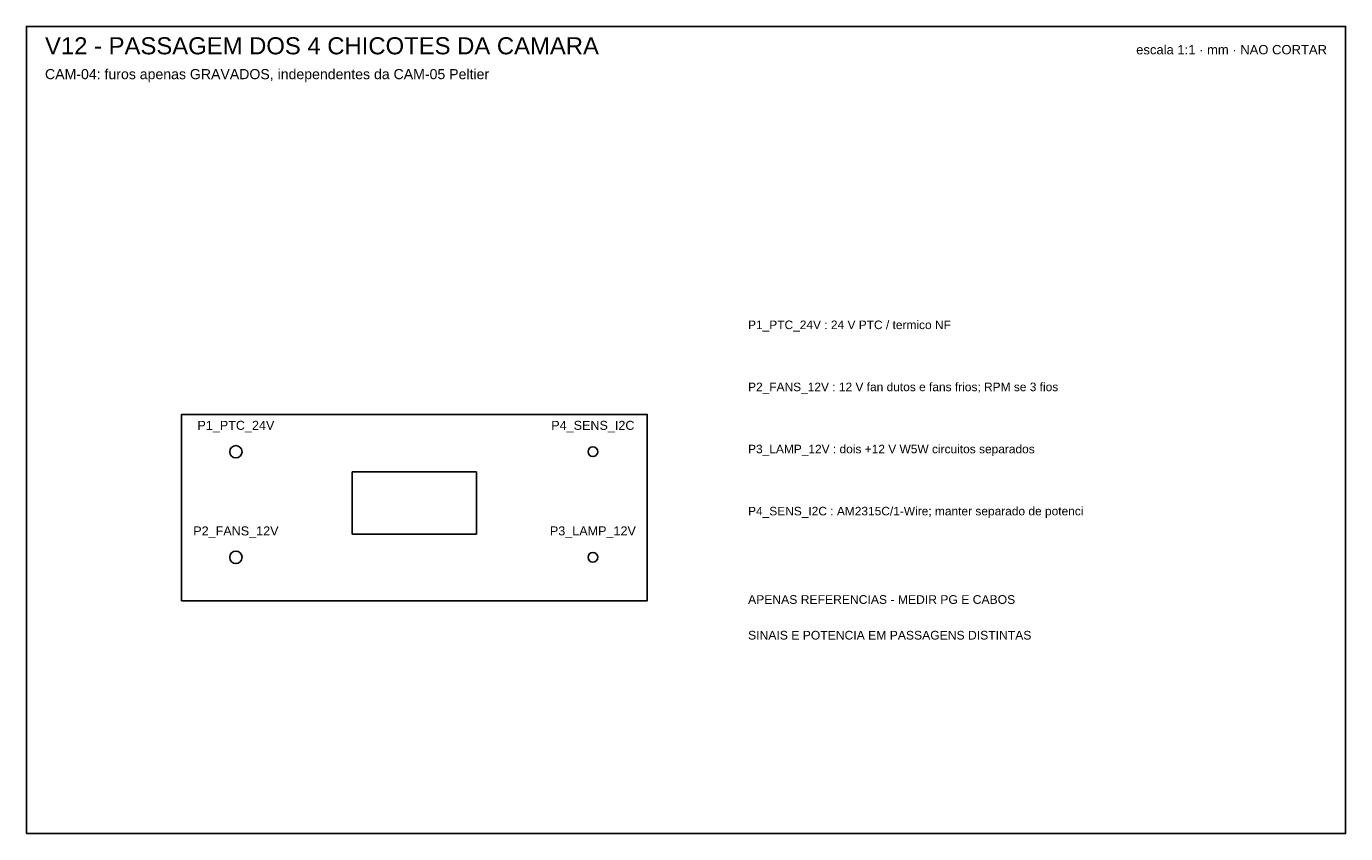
# Model space of a CAD drawing. Header units: millimetres. Extents: x 0 to 850, y 0 to 520.
import ezdxf
from ezdxf.enums import TextEntityAlignment as Align

# ---------------------------------------------------------------- set-up
doc = ezdxf.new("R2010")
doc.units = ezdxf.units.MM
for name, color, linetype in [('CORTE', 1, 'Continuous'), ('GRAVACAO', 3, 'Continuous'), ('MOLDURA', 8, 'Continuous'), ('REF', 9, 'Continuous'), ('TEXTO', 7, 'Continuous')]:
    doc.layers.add(name, color=color, linetype=linetype)
doc.styles.add('ARIAL', font='arial.ttf')

msp = doc.modelspace()

# ---------------------------------------------------------------- linework, layer by layer
at = {"layer": 'CORTE'}
msp.add_lwpolyline([(100, 150), (400, 150), (400, 270), (100, 270)], close=True, dxfattribs=at)
at = {"layer": 'GRAVACAO'}
for centre, radius in [((135, 246), 4), ((365, 246), 3.12), ((135, 178), 4), ((365, 178), 3.12)]:
    msp.add_circle(centre, radius, dxfattribs=at)
at = {"layer": 'MOLDURA'}
msp.add_lwpolyline([(0, 0), (850, 0), (850, 520), (0, 520)], close=True, dxfattribs=at)
at = {"layer": 'REF'}
msp.add_lwpolyline([(210, 193), (290, 193), (290, 233), (210, 233)], close=True, dxfattribs=at)

# ---------------------------------------------------------------- texts
at = {"layer": 'TEXTO', "style": 'ARIAL'}
for s, height, p in [('V12 - PASSAGEM DOS 4 CHICOTES DA CAMARA', 11, (12, 502)), ('CAM-04: furos apenas GRAVADOS, independentes da CAM-05 Peltier', 6.5, (12, 486)), ('P1_PTC_24V : 24 V PTC / termico NF', 5.5, (465, 325)), ('P2_FANS_12V : 12 V fan dutos e fans frios; RPM se 3 fios', 5.5, (465, 285)), ('P3_LAMP_12V : dois +12 V W5W circuitos separados', 5.5, (465, 245)), ('P4_SENS_I2C : AM2315C/1-Wire; manter separado de potenci', 5.5, (465, 205)), ('APENAS REFERENCIAS - MEDIR PG E CABOS', 5.6, (465, 148)), ('SINAIS E POTENCIA EM PASSAGENS DISTINTAS', 5.6, (465, 125))]:
    msp.add_text(s, height=height, dxfattribs=at).set_placement(p)
msp.add_text('escala 1:1 · mm · NAO CORTAR', height=6, dxfattribs=at).set_placement((838, 502), align=Align.RIGHT)
for s, p in [('P1_PTC_24V', (135, 263)), ('P4_SENS_I2C', (365, 263)), ('P2_FANS_12V', (135, 195)), ('P3_LAMP_12V', (365, 195))]:
    msp.add_text(s, height=5.8, dxfattribs=at).set_placement(p, align=Align.MIDDLE_CENTER)

doc.saveas('drawing.dxf')
